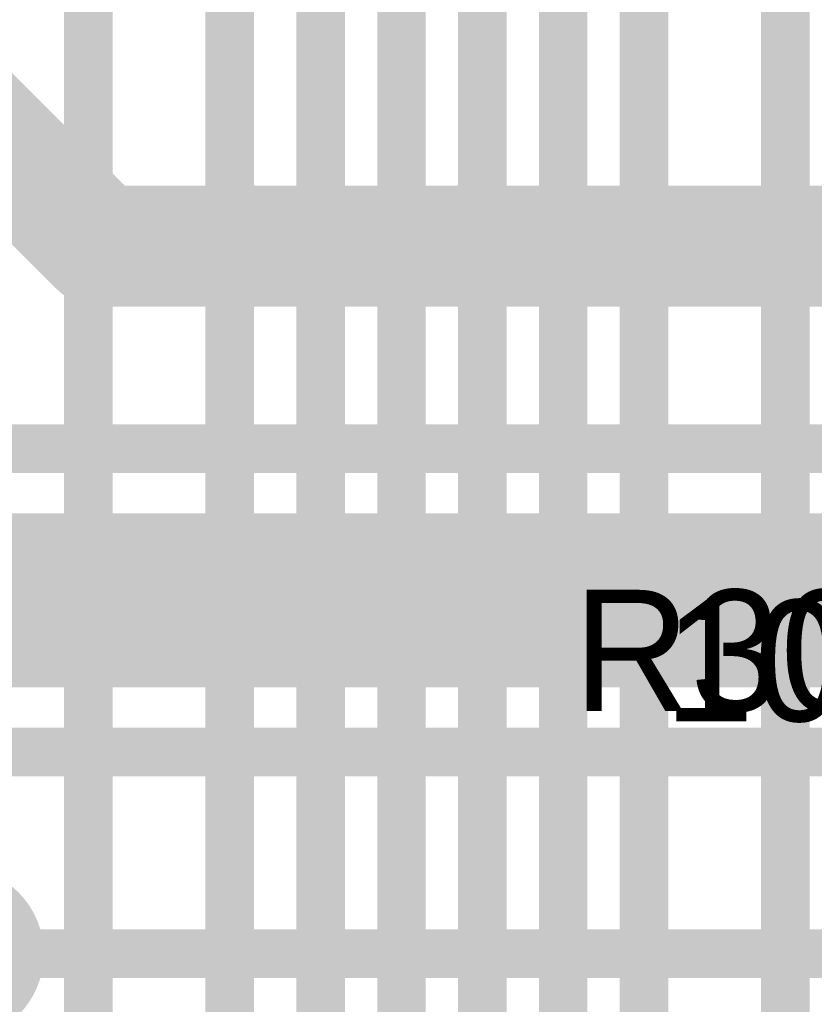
# Model space of a CAD drawing. Extents: x 7.17 to 14.1, y 4 to 11.75.
# Tile 30 of 189: x 7.52 to 7.72, y 7.52 to 7.76. Entities that reach past the tile are written whole.
import ezdxf

# ---------------------------------------------------------------- set-up
doc = ezdxf.new("R2010")
doc.units = 0
for name, color, linetype in [('BOTTOMLAYER', 5, 'CONTINUOUS'), ('BOTTOMSOLDER', 6, 'CONTINUOUS'), ('MECHANICAL1', 6, 'CONTINUOUS'), ('TOPLAYER', 1, 'CONTINUOUS'), ('TOPOVERLAY', 2, 'CONTINUOUS'), ('TOPSOLDER', 216, 'CONTINUOUS')]:
    doc.layers.add(name, color=color, linetype=linetype)

msp = doc.modelspace()

# ---------------------------------------------------------------- linework, layer by layer
at = {"layer": 'BOTTOMLAYER'}
for points, const_width in [([(7.462404, 7.78278), (7.540184, 7.705)], 0.03), ([(7.540184, 7.705), (7.799904, 7.705)], 0.03), ([(7.467405, 7.654904), (9.177405, 7.654904)], 0.012), ([(7.467405, 7.634904), (8.621374, 7.634904)], 0.008), ([(7.48305, 7.634904), (7.51805, 7.599904)], 0.008), ([(7.489354, 7.602498), (7.52176, 7.634904)], 0.008), ([(7.490121, 7.634904), (7.525121, 7.599904)], 0.008), ([(7.493831, 7.599904), (7.528831, 7.634904)], 0.008), ([(7.497192, 7.634904), (7.532192, 7.599904)], 0.008), ([(7.500903, 7.599904), (7.535903, 7.634904)], 0.008), ([(7.504263, 7.634904), (7.539263, 7.599904)], 0.008), ([(7.507974, 7.599904), (7.542974, 7.634904)], 0.008), ([(7.511334, 7.634904), (7.546334, 7.599904)], 0.008), ([(7.515045, 7.599904), (7.550045, 7.634904)], 0.008), ([(7.518405, 7.634904), (7.553405, 7.599904)], 0.008), ([(7.522116, 7.599904), (7.557116, 7.634904)], 0.008), ([(7.525476, 7.634904), (7.560476, 7.599904)], 0.008), ([(7.529187, 7.599904), (7.564187, 7.634904)], 0.008), ([(7.532547, 7.634904), (7.567547, 7.599904)], 0.008), ([(7.536258, 7.599904), (7.571258, 7.634904)], 0.008), ([(7.539618, 7.634904), (7.574618, 7.599904)], 0.008), ([(7.543329, 7.599904), (7.578329, 7.634904)], 0.008), ([(7.54669, 7.634904), (7.58169, 7.599904)], 0.008), ([(7.5504, 7.599904), (7.5854, 7.634904)], 0.008), ([(7.553761, 7.634904), (7.588761, 7.599904)], 0.008), ([(7.557471, 7.599904), (7.592471, 7.634904)], 0.008), ([(7.560832, 7.634904), (7.595832, 7.599904)], 0.008), ([(7.564542, 7.599904), (7.599543, 7.634904)], 0.008), ([(7.567903, 7.634904), (7.602903, 7.599904)], 0.008), ([(7.571614, 7.599904), (7.606614, 7.634904)], 0.008), ([(7.574974, 7.634904), (7.609974, 7.599904)], 0.008), ([(7.578685, 7.599904), (7.613685, 7.634904)], 0.008), ([(7.582045, 7.634904), (7.617045, 7.599904)], 0.008), ([(7.585756, 7.599904), (7.620756, 7.634904)], 0.008), ([(7.589116, 7.634904), (7.624116, 7.599904)], 0.008), ([(7.592827, 7.599904), (7.627827, 7.634904)], 0.008), ([(7.596187, 7.634904), (7.631187, 7.599904)], 0.008), ([(7.599898, 7.599904), (7.634898, 7.634904)], 0.008), ([(7.603258, 7.634904), (7.638258, 7.599904)], 0.008), ([(7.606969, 7.599904), (7.641969, 7.634904)], 0.008), ([(7.610329, 7.634904), (7.645329, 7.599904)], 0.008), ([(7.61404, 7.599904), (7.64904, 7.634904)], 0.008), ([(7.6174, 7.634904), (7.6524, 7.599904)], 0.008), ([(7.621111, 7.599904), (7.656111, 7.634904)], 0.008), ([(7.624472, 7.634904), (7.659472, 7.599904)], 0.008), ([(7.628182, 7.599904), (7.663182, 7.634904)], 0.008), ([(7.631543, 7.634904), (7.666543, 7.599904)], 0.008), ([(7.635254, 7.599904), (7.670254, 7.634904)], 0.008), ([(7.638614, 7.634904), (7.673614, 7.599904)], 0.008), ([(7.642325, 7.599904), (7.677325, 7.634904)], 0.008), ([(7.645685, 7.634904), (7.680685, 7.599904)], 0.008), ([(7.649396, 7.599904), (7.684396, 7.634904)], 0.008), ([(7.652756, 7.634904), (7.687756, 7.599904)], 0.008), ([(7.656467, 7.599904), (7.691467, 7.634904)], 0.008), ([(7.659827, 7.634904), (7.694827, 7.599904)], 0.008), ([(7.663538, 7.599904), (7.698538, 7.634904)], 0.008), ([(7.666898, 7.634904), (7.701898, 7.599904)], 0.008), ([(7.670609, 7.599904), (7.705609, 7.634904)], 0.008), ([(7.673969, 7.634904), (7.708969, 7.599904)], 0.008), ([(7.67768, 7.599904), (7.71268, 7.634904)], 0.008), ([(7.68104, 7.634904), (7.71604, 7.599904)], 0.008), ([(7.684751, 7.599904), (7.719751, 7.634904)], 0.008), ([(7.688111, 7.634904), (7.723111, 7.599904)], 0.008), ([(7.691822, 7.599904), (7.726822, 7.634904)], 0.008), ([(7.695183, 7.634904), (7.730183, 7.599904)], 0.008), ([(7.698893, 7.599904), (7.733893, 7.634904)], 0.008), ([(7.702254, 7.634904), (7.737254, 7.599904)], 0.008), ([(7.705965, 7.599904), (7.740964, 7.634904)], 0.008), ([(7.709325, 7.634904), (7.744325, 7.599904)], 0.008), ([(7.713036, 7.599904), (7.748036, 7.634904)], 0.008), ([(7.716396, 7.634904), (7.751396, 7.599904)], 0.008), ([(7.720107, 7.599904), (7.755107, 7.634904)], 0.008), ([(7.491741, 7.599904), (8.352405, 7.599904)], 0.008), ([(7.467405, 7.579904), (8.352405, 7.579904)], 0.012), ([(7.504904, 7.53), (7.774904, 7.53)], 0.012)]:
    msp.add_lwpolyline(points, dxfattribs=dict(at, const_width=const_width))
for points, const_width in [([(7.532684, 7.705, 1), (7.547684, 7.705, 1)], 0.015), ([(7.532684, 7.705, 1), (7.547684, 7.705, 1)], 0.015), ([(7.516405, 7.634904, 1), (7.520405, 7.634904, 1)], 0.004), ([(7.51976, 7.634904, 1), (7.52376, 7.634904, 1)], 0.004), ([(7.523476, 7.634904, 1), (7.527476, 7.634904, 1)], 0.004), ([(7.526832, 7.634904, 1), (7.530831, 7.634904, 1)], 0.004), ([(7.530547, 7.634904, 1), (7.534547, 7.634904, 1)], 0.004), ([(7.533903, 7.634904, 1), (7.537903, 7.634904, 1)], 0.004), ([(7.537618, 7.634904, 1), (7.541618, 7.634904, 1)], 0.004), ([(7.540974, 7.634904, 1), (7.544974, 7.634904, 1)], 0.004), ([(7.544689, 7.634904, 1), (7.54869, 7.634904, 1)], 0.004), ([(7.548045, 7.634904, 1), (7.552045, 7.634904, 1)], 0.004), ([(7.551761, 7.634904, 1), (7.555761, 7.634904, 1)], 0.004), ([(7.555116, 7.634904, 1), (7.559116, 7.634904, 1)], 0.004), ([(7.558832, 7.634904, 1), (7.562832, 7.634904, 1)], 0.004), ([(7.562187, 7.634904, 1), (7.566187, 7.634904, 1)], 0.004), ([(7.565903, 7.634904, 1), (7.569903, 7.634904, 1)], 0.004), ([(7.569258, 7.634904, 1), (7.573258, 7.634904, 1)], 0.004), ([(7.572974, 7.634904, 1), (7.576974, 7.634904, 1)], 0.004), ([(7.576329, 7.634904, 1), (7.580329, 7.634904, 1)], 0.004), ([(7.580045, 7.634904, 1), (7.584045, 7.634904, 1)], 0.004), ([(7.5834, 7.634904, 1), (7.5874, 7.634904, 1)], 0.004), ([(7.587116, 7.634904, 1), (7.591116, 7.634904, 1)], 0.004), ([(7.590471, 7.634904, 1), (7.594471, 7.634904, 1)], 0.004), ([(7.594187, 7.634904, 1), (7.598187, 7.634904, 1)], 0.004), ([(7.597543, 7.634904, 1), (7.601542, 7.634904, 1)], 0.004), ([(7.601258, 7.634904, 1), (7.605258, 7.634904, 1)], 0.004), ([(7.604614, 7.634904, 1), (7.608614, 7.634904, 1)], 0.004), ([(7.608329, 7.634904, 1), (7.612329, 7.634904, 1)], 0.004), ([(7.611685, 7.634904, 1), (7.615685, 7.634904, 1)], 0.004), ([(7.6154, 7.634904, 1), (7.619401, 7.634904, 1)], 0.004), ([(7.618756, 7.634904, 1), (7.622756, 7.634904, 1)], 0.004), ([(7.622472, 7.634904, 1), (7.626472, 7.634904, 1)], 0.004), ([(7.625827, 7.634904, 1), (7.629827, 7.634904, 1)], 0.004), ([(7.629543, 7.634904, 1), (7.633543, 7.634904, 1)], 0.004), ([(7.632898, 7.634904, 1), (7.636898, 7.634904, 1)], 0.004), ([(7.636614, 7.634904, 1), (7.640614, 7.634904, 1)], 0.004), ([(7.639969, 7.634904, 1), (7.643969, 7.634904, 1)], 0.004), ([(7.643685, 7.634904, 1), (7.647685, 7.634904, 1)], 0.004), ([(7.64704, 7.634904, 1), (7.65104, 7.634904, 1)], 0.004), ([(7.650756, 7.634904, 1), (7.654756, 7.634904, 1)], 0.004), ([(7.654111, 7.634904, 1), (7.658111, 7.634904, 1)], 0.004), ([(7.657827, 7.634904, 1), (7.661827, 7.634904, 1)], 0.004), ([(7.661182, 7.634904, 1), (7.665182, 7.634904, 1)], 0.004), ([(7.664898, 7.634904, 1), (7.668898, 7.634904, 1)], 0.004), ([(7.668253, 7.634904, 1), (7.672254, 7.634904, 1)], 0.004), ([(7.671969, 7.634904, 1), (7.675969, 7.634904, 1)], 0.004), ([(7.675325, 7.634904, 1), (7.679325, 7.634904, 1)], 0.004), ([(7.67904, 7.634904, 1), (7.68304, 7.634904, 1)], 0.004), ([(7.682396, 7.634904, 1), (7.686396, 7.634904, 1)], 0.004), ([(7.686111, 7.634904, 1), (7.690112, 7.634904, 1)], 0.004), ([(7.689467, 7.634904, 1), (7.693467, 7.634904, 1)], 0.004), ([(7.693183, 7.634904, 1), (7.697183, 7.634904, 1)], 0.004), ([(7.696538, 7.634904, 1), (7.700538, 7.634904, 1)], 0.004), ([(7.700254, 7.634904, 1), (7.704254, 7.634904, 1)], 0.004), ([(7.703609, 7.634904, 1), (7.707609, 7.634904, 1)], 0.004), ([(7.707325, 7.634904, 1), (7.711325, 7.634904, 1)], 0.004), ([(7.71068, 7.634904, 1), (7.71468, 7.634904, 1)], 0.004), ([(7.714396, 7.634904, 1), (7.718396, 7.634904, 1)], 0.004), ([(7.717751, 7.634904, 1), (7.721751, 7.634904, 1)], 0.004), ([(7.51605, 7.599904, 1), (7.52005, 7.599904, 1)], 0.004), ([(7.520116, 7.599904, 1), (7.524116, 7.599904, 1)], 0.004), ([(7.523121, 7.599904, 1), (7.527121, 7.599904, 1)], 0.004), ([(7.527187, 7.599904, 1), (7.531187, 7.599904, 1)], 0.004), ([(7.530192, 7.599904, 1), (7.534192, 7.599904, 1)], 0.004), ([(7.534258, 7.599904, 1), (7.538258, 7.599904, 1)], 0.004), ([(7.537263, 7.599904, 1), (7.541263, 7.599904, 1)], 0.004), ([(7.541329, 7.599904, 1), (7.545329, 7.599904, 1)], 0.004), ([(7.544334, 7.599904, 1), (7.548334, 7.599904, 1)], 0.004), ([(7.5484, 7.599904, 1), (7.5524, 7.599904, 1)], 0.004), ([(7.551405, 7.599904, 1), (7.555405, 7.599904, 1)], 0.004), ([(7.555471, 7.599904, 1), (7.559471, 7.599904, 1)], 0.004), ([(7.558476, 7.599904, 1), (7.562476, 7.599904, 1)], 0.004), ([(7.562543, 7.599904, 1), (7.566542, 7.599904, 1)], 0.004), ([(7.565547, 7.599904, 1), (7.569547, 7.599904, 1)], 0.004), ([(7.569614, 7.599904, 1), (7.573614, 7.599904, 1)], 0.004), ([(7.572618, 7.599904, 1), (7.576618, 7.599904, 1)], 0.004), ([(7.576685, 7.599904, 1), (7.580685, 7.599904, 1)], 0.004), ([(7.579689, 7.599904, 1), (7.58369, 7.599904, 1)], 0.004), ([(7.583756, 7.599904, 1), (7.587756, 7.599904, 1)], 0.004), ([(7.586761, 7.599904, 1), (7.590761, 7.599904, 1)], 0.004), ([(7.590827, 7.599904, 1), (7.594827, 7.599904, 1)], 0.004), ([(7.593832, 7.599904, 1), (7.597832, 7.599904, 1)], 0.004), ([(7.597898, 7.599904, 1), (7.601898, 7.599904, 1)], 0.004), ([(7.600903, 7.599904, 1), (7.604903, 7.599904, 1)], 0.004), ([(7.604969, 7.599904, 1), (7.608969, 7.599904, 1)], 0.004), ([(7.607974, 7.599904, 1), (7.611974, 7.599904, 1)], 0.004), ([(7.61204, 7.599904, 1), (7.61604, 7.599904, 1)], 0.004), ([(7.615045, 7.599904, 1), (7.619045, 7.599904, 1)], 0.004), ([(7.619111, 7.599904, 1), (7.623111, 7.599904, 1)], 0.004), ([(7.622116, 7.599904, 1), (7.626116, 7.599904, 1)], 0.004), ([(7.626182, 7.599904, 1), (7.630182, 7.599904, 1)], 0.004), ([(7.629187, 7.599904, 1), (7.633187, 7.599904, 1)], 0.004), ([(7.633254, 7.599904, 1), (7.637253, 7.599904, 1)], 0.004), ([(7.636258, 7.599904, 1), (7.640258, 7.599904, 1)], 0.004), ([(7.640325, 7.599904, 1), (7.644325, 7.599904, 1)], 0.004), ([(7.643329, 7.599904, 1), (7.647329, 7.599904, 1)], 0.004), ([(7.647396, 7.599904, 1), (7.651396, 7.599904, 1)], 0.004), ([(7.6504, 7.599904, 1), (7.654401, 7.599904, 1)], 0.004), ([(7.654467, 7.599904, 1), (7.658467, 7.599904, 1)], 0.004), ([(7.657472, 7.599904, 1), (7.661472, 7.599904, 1)], 0.004), ([(7.661538, 7.599904, 1), (7.665538, 7.599904, 1)], 0.004), ([(7.664543, 7.599904, 1), (7.668543, 7.599904, 1)], 0.004), ([(7.668609, 7.599904, 1), (7.672609, 7.599904, 1)], 0.004), ([(7.671614, 7.599904, 1), (7.675614, 7.599904, 1)], 0.004), ([(7.67568, 7.599904, 1), (7.67968, 7.599904, 1)], 0.004), ([(7.678685, 7.599904, 1), (7.682685, 7.599904, 1)], 0.004), ([(7.682751, 7.599904, 1), (7.686751, 7.599904, 1)], 0.004), ([(7.685756, 7.599904, 1), (7.689756, 7.599904, 1)], 0.004), ([(7.689822, 7.599904, 1), (7.693822, 7.599904, 1)], 0.004), ([(7.692827, 7.599904, 1), (7.696827, 7.599904, 1)], 0.004), ([(7.696893, 7.599904, 1), (7.700893, 7.599904, 1)], 0.004), ([(7.699898, 7.599904, 1), (7.703898, 7.599904, 1)], 0.004), ([(7.703964, 7.599904, 1), (7.707965, 7.599904, 1)], 0.004), ([(7.706969, 7.599904, 1), (7.710969, 7.599904, 1)], 0.004), ([(7.711036, 7.599904, 1), (7.715036, 7.599904, 1)], 0.004), ([(7.71404, 7.599904, 1), (7.71804, 7.599904, 1)], 0.004), ([(7.718107, 7.599904, 1), (7.722107, 7.599904, 1)], 0.004)]:
    msp.add_lwpolyline(points, format="xyb", close=True, dxfattribs=dict(at, const_width=const_width))
at = {"layer": 'BOTTOMLAYER', "const_width": 0.008}
msp.add_lwpolyline([(7.52924, 7.51, -1.052868), (7.482753, 7.552396)], format="xyb", dxfattribs=at)
at = {"layer": 'BOTTOMSOLDER', "const_width": 0.0215}
msp.add_lwpolyline([(7.494154, 7.53, 1), (7.515654, 7.53, 1)], format="xyb", close=True, dxfattribs=at)
at = {"layer": 'TOPLAYER', "const_width": 0.012}
for points in [[(7.572405, 7.139904), (7.572405, 7.879904)], [(7.537405, 7.124904), (7.537405, 7.844904)], [(7.594904, 7.24), (7.594904, 7.842499)], [(7.614904, 7.285), (7.614904, 7.825)], [(7.634904, 7.31), (7.634904, 7.81)], [(7.654904, 7.385), (7.654904, 7.8)], [(7.709904, 7.5), (7.709904, 7.785)], [(7.674904, 7.495), (7.674904, 7.78)]]:
    msp.add_lwpolyline(points, dxfattribs=at)
at = {"layer": 'TOPSOLDER', "const_width": 0.0215}
msp.add_lwpolyline([(7.494154, 7.53, 1), (7.515654, 7.53, 1)], format="xyb", close=True, dxfattribs=at)

# ---------------------------------------------------------------- texts
at = {"layer": 'MECHANICAL1'}
msp.add_text('10K', height=0.03, dxfattribs=at).set_placement((7.679904, 7.5875))
at = {"layer": 'TOPOVERLAY'}
msp.add_text('R30', height=0.03, dxfattribs=at).set_placement((7.657404, 7.59))

doc.saveas('drawing.dxf')
